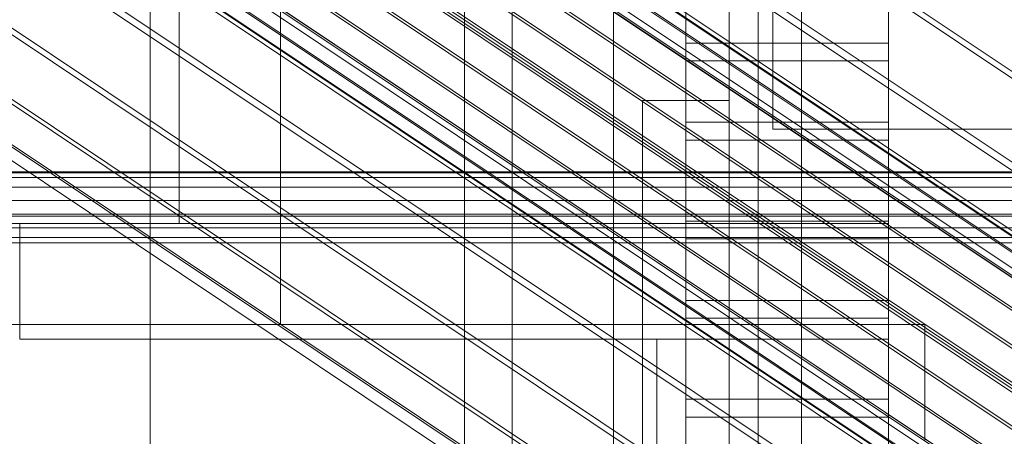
# Model space of a CAD drawing. Header units: millimetres. Extents: x -4395 to 65662, y -65530 to 6847.
# Tile 238 of 256: x -259 to -191, y -34810 to -34781. Entities that reach past the tile are written whole.
import ezdxf

# ---------------------------------------------------------------- set-up
doc = ezdxf.new("R2010")
doc.units = ezdxf.units.MM
for name, color, linetype, lineweight in [('COTAS_O', 1, 'Continuous', 0), ('frontal_C01', 7, 'Continuous', 0), ('frontal_C02', 7, 'Continuous', 0), ('frontal_C03', 7, 'Continuous', 0), ('frontal_C04', 7, 'Continuous', 0), ('frontal_C05', 7, 'Continuous', 0), ('frontal_CHUTE_GRIZZLY_SEPARADOR', 7, 'Continuous', 0), ('frontal_mezcladora', 7, 'Continuous', 0)]:
    doc.layers.add(name, color=color, linetype=linetype, lineweight=lineweight)
doc.dimstyles.new('R19_100', dxfattribs={"dimtxt": 250, "dimasz": 150, "dimexe": 150, "dimexo": 80, "dimgap": 100, "dimtad": 1, "dimtih": 1, "dimtoh": 1, "dimdsep": 46, "dimcen": 0.09, "dimadec": 0, "dimazin": 0, "dimtfac": 1, "dimtdec": 4, "dimtofl": 0, "dimtmove": 0, "dimatfit": 3, "dimfxl": 1, "dimtolj": 1, "dimtzin": 0, "dimarcsym": 0})

# ---------------------------------------------------------------- blocks, each defined once
blk = doc.blocks.new('DIM_R33_45')
at = {"layer": 'COTAS_O'}
for p, q in [((-1850, -34800), (-1850, -35500)), ((-150, -34800), (-150, -35500)), ((-1850, -35500), (-1700, -35455)), ((-150, -35500), (-300, -35455)), ((-150, -35500), (-1850, -35500)), ((-1850, -35500), (-1700, -35545)), ((-150, -35500), (-300, -35545))]:
    blk.add_line(p, q, dxfattribs=at)
blk.add_text('1700 O', height=250, rotation=180, dxfattribs=at).set_placement((-1000, -35600))
blk = doc.blocks.new('DIM_R33_46')
at = {"layer": 'COTAS_O'}
for p, q in [((-650, -33700), (50, -33700)), ((50, -33700), (5, -33850)), ((50, -34900), (50, -33700)), ((50, -33700), (95, -33850)), ((50, -34900), (5, -34750)), ((50, -34900), (95, -34750)), ((-650, -34900), (50, -34900))]:
    blk.add_line(p, q, dxfattribs=at)
blk.add_text('1200 O', height=250, rotation=90, dxfattribs=at).set_placement((-50, -34300))
blk = doc.blocks.new('DIM_R33_47')
at = {"layer": 'COTAS_O'}
for p, q in [((-650, -34200), (-500, -34155)), ((650, -34200), (500, -34155)), ((-650, -34900), (-650, -34200)), ((-650, -34200), (650, -34200)), ((-650, -34200), (-500, -34245)), ((650, -34200), (500, -34245)), ((650, -34900), (650, -34200))]:
    blk.add_line(p, q, dxfattribs=at)
blk.add_text('1300 O', height=250, dxfattribs=at).set_placement((0, -34100))

msp = doc.modelspace()

# ---------------------------------------------------------------- linework, layer by layer
at = {"layer": 'frontal_C01'}
for p, q in [((-250, -33252.594), (-250, -35948.128)), ((-250, -35952.922), (-250, -33257.389)), ((-228.298, -34680.553), (-228.298, -34955.558)), ((-228.298, -34961.317), (-228.298, -34686.312))]:
    msp.add_line(p, q, dxfattribs=at)
at = {"layer": 'frontal_C02'}
for p, q in [((-250, -32921.727), (-250, -35767.183)), ((-250, -35771.953), (-250, -32926.497)), ((-355.53, -34686.023), (-141.731, -34828.998)), ((-355.017, -34685.967), (-141.218, -34828.942)), ((-356.348, -34686.585), (-142.549, -34829.561)), ((-354.844, -34686.421), (-141.045, -34829.397)), ((-337.95, -34686.833), (-153.641, -34810.088)), ((-357.415, -34687.616), (-143.617, -34830.591)), ((-355.022, -34687.355), (-141.224, -34830.331)), ((-355.541, -34688.705), (-141.742, -34831.681)), ((-358.659, -34689.045), (-144.861, -34832.02)), ((-356.363, -34690.379), (-142.565, -34833.354)), ((-332.659, -34689.907), (-148.35, -34813.162)), ((-146.196, -34833.75), (-359.995, -34690.774)), ((-341.461, -34690.866), (-157.152, -34814.12)), ((-357.434, -34692.262), (-143.635, -34835.238)), ((-361.332, -34692.687), (-147.533, -34835.662)), ((-358.68, -34694.227), (-144.881, -34837.202)), ((-362.578, -34694.652), (-148.779, -34837.627)), ((-334.981, -34694.63), (-150.672, -34817.885)), ((-160.922, -34819.001), (-345.231, -34695.747)), ((-360.017, -34696.139), (-146.218, -34839.115)), ((-363.648, -34696.535), (-149.85, -34839.51)), ((-364.471, -34698.209), (-150.672, -34841.184)), ((-361.352, -34697.869), (-147.554, -34840.844)), ((-364.989, -34699.558), (-151.191, -34842.534)), ((-362.596, -34699.298), (-148.798, -34842.273)), ((-365.168, -34700.492), (-151.369, -34843.468)), ((-363.664, -34700.329), (-149.865, -34843.304)), ((-338.003, -34699.946), (-153.694, -34823.2)), ((-364.995, -34700.947), (-151.196, -34843.922)), ((-364.482, -34700.891), (-150.683, -34843.866)), ((-349.002, -34701.144), (-164.693, -34824.398)), ((-341.52, -34705.491), (-157.211, -34828.745)), ((-352.519, -34706.689), (-168.21, -34829.943)), ((-345.291, -34710.888), (-160.982, -34834.142)), ((-355.541, -34712.004), (-171.232, -34835.259)), ((-349.061, -34715.769), (-164.752, -34839.023)), ((-357.863, -34716.728), (-173.554, -34839.982)), ((-352.572, -34719.801), (-168.263, -34843.056)), ((-359.326, -34720.537), (-175.016, -34843.792)), ((-355.584, -34722.71), (-171.275, -34845.965)), ((-359.83, -34723.173), (-175.521, -34846.427)), ((-357.893, -34724.298), (-173.584, -34847.553)), ((-359.341, -34724.456), (-175.032, -34847.71)), ((-228.298, -34746.19), (-228.298, -35036.685)), ((-228.298, -35042.415), (-228.298, -34751.921))]:
    msp.add_line(p, q, dxfattribs=at)
at = {"layer": 'frontal_C03'}
for p, q in [((1270, -34791.947), (-1230, -34791.947)), ((1270, -34792.333), (-1230, -34792.333)), ((1270, -34792.999), (-1230, -34792.999)), ((-1230, -34793.931), (1270, -34793.931)), ((1270, -34794.873), (-1230, -34794.873)), ((1270, -34795.805), (-1230, -34795.805)), ((1270, -34796.472), (-1230, -34796.472)), ((1270, -34796.858), (-1230, -34796.858))]:
    msp.add_line(p, q, dxfattribs=at)
at = {"layer": 'frontal_C04'}
for p, q in [((-225, -35487.488), (-225, -34411.606)), ((-225, -34417.244), (-225, -35493.126)), ((-250, -35516.618), (-250, -34440.737)), ((-225, -34440.737), (-225, -35516.618)), ((-225, -35634.08), (-225, -34558.198)), ((-225, -34563.836), (-225, -35639.718)), ((-250, -34605.183), (-250, -35681.065)), ((-225, -34605.183), (-225, -35681.065)), ((-213, -34783.04), (-213, -34747.332)), ((-199, -34747.332), (-199, -34783.04)), ((-213, -34752.804), (-213, -34788.512)), ((-199, -34788.512), (-199, -34752.804)), ((-213, -34795.353), (-213, -34759.644)), ((-199, -34759.644), (-199, -34795.353)), ((-213, -34765.117), (-213, -34800.825)), ((-199, -34800.825), (-199, -34765.117)), ((-213, -34807.665), (-213, -34771.957)), ((-199, -34771.957), (-199, -34807.665)), ((-213, -34776.2), (-213, -34783.04)), ((-199, -34776.2), (-199, -34783.04)), ((-213, -34777.429), (-213, -34813.138)), ((-213, -34784.27), (-213, -34777.429)), ((-199, -34813.138), (-199, -34777.429)), ((-199, -34777.429), (-199, -34784.27)), ((-199, -34783.04), (-213, -34783.04)), ((-213, -34784.27), (-199, -34784.27)), ((-213, -34819.978), (-213, -34784.27)), ((-199, -34784.27), (-199, -34819.978)), ((-213, -34788.512), (-199, -34788.512)), ((-213, -34788.512), (-213, -34795.353)), ((-199, -34788.512), (-199, -34795.353)), ((-199, -34789.742), (-213, -34789.742)), ((-213, -34789.742), (-213, -34825.45)), ((-213, -34796.582), (-213, -34789.742)), ((-199, -34825.45), (-199, -34789.742)), ((-199, -34789.742), (-199, -34796.582)), ((-199, -34795.353), (-213, -34795.353)), ((-213, -34796.582), (-199, -34796.582)), ((-213, -34832.291), (-213, -34796.582)), ((-199, -34796.582), (-199, -34832.291)), ((-213, -34800.825), (-199, -34800.825)), ((-213, -34800.825), (-213, -34807.665)), ((-199, -34800.825), (-199, -34807.665)), ((-199, -34802.055), (-213, -34802.055)), ((-213, -34802.055), (-213, -34837.763)), ((-213, -34808.895), (-213, -34802.055)), ((-199, -34837.763), (-199, -34802.055)), ((-199, -34802.055), (-199, -34808.895)), ((-199, -34807.665), (-213, -34807.665)), ((-213, -34808.895), (-199, -34808.895)), ((-213, -34844.604), (-213, -34808.895)), ((-199, -34808.895), (-199, -34844.604))]:
    msp.add_line(p, q, dxfattribs=at)
at = {"layer": 'frontal_C05'}
for p, q in [((-210, -34792), (-210, -34717)), ((-207, -34789), (-207, -34720)), ((-218, -34803.5), (-218, -34735.5)), ((-210, -34803.5), (-210, -34735.5)), ((-241, -34742.5), (-241, -34802.5)), ((-218, -34810.5), (-218, -34742.5)), ((-210, -34810.5), (-210, -34742.5)), ((-241, -34745.5), (-241, -34795.5)), ((-248, -34795.5), (-248, -34779.5)), ((-210, -34795.5), (-210, -34779.5)), ((-216, -34852), (-216, -34787)), ((-216, -34787), (-210, -34787)), ((-210, -34852), (-210, -34787)), ((-188, -34789), (-207, -34789)), ((-300, -34792), (340, -34792)), ((-210, -34792), (-185, -34792)), ((340, -34795), (-300, -34795)), ((-265, -34795.5), (-241, -34795.5)), ((-199, -34795.5), (-259, -34795.5)), ((-259, -34795.5), (-259, -34802.5)), ((-259, -34803.5), (-259, -34795.5)), ((-248, -34795.5), (-210, -34795.5)), ((-235.468, -34795.5), (-235.492, -34795.5)), ((-235.427, -34795.5), (-235.468, -34795.5)), ((-235.43, -34795.5), (-235.375, -34795.5)), ((-235.371, -34795.5), (-235.427, -34795.5)), ((-235.375, -34795.5), (-235.305, -34795.5)), ((-235.299, -34795.5), (-235.371, -34795.5)), ((-235.305, -34795.5), (-235.22, -34795.5)), ((-235.211, -34795.5), (-235.299, -34795.5)), ((-235.22, -34795.5), (-235.12, -34795.5)), ((-235.108, -34795.5), (-235.211, -34795.5)), ((-235.12, -34795.5), (-235.005, -34795.5)), ((-234.99, -34795.5), (-235.108, -34795.5)), ((-235.005, -34795.5), (-234.876, -34795.5)), ((-234.856, -34795.5), (-234.99, -34795.5)), ((-234.876, -34795.5), (-234.732, -34795.5)), ((-234.708, -34795.5), (-234.856, -34795.5)), ((-234.732, -34795.5), (-234.575, -34795.5)), ((-234.546, -34795.5), (-234.708, -34795.5)), ((-234.575, -34795.5), (-234.405, -34795.5)), ((-234.371, -34795.5), (-234.546, -34795.5)), ((-234.485, -34795.5), (-234.498, -34795.5)), ((-234.457, -34795.5), (-234.485, -34795.5)), ((-234.416, -34795.5), (-234.457, -34795.5)), ((-234.362, -34795.5), (-234.416, -34795.5)), ((-234.405, -34795.5), (-234.221, -34795.5)), ((-234.181, -34795.5), (-234.371, -34795.5)), ((-234.294, -34795.5), (-234.362, -34795.5)), ((-234.214, -34795.5), (-234.294, -34795.5)), ((-234.221, -34795.5), (-234.025, -34795.5)), ((-234.12, -34795.5), (-234.214, -34795.5)), ((-233.979, -34795.5), (-234.181, -34795.5)), ((-234.013, -34795.5), (-234.12, -34795.5)), ((-234.025, -34795.5), (-233.816, -34795.5)), ((-233.894, -34795.5), (-234.013, -34795.5)), ((-233.765, -34795.5), (-233.979, -34795.5)), ((-233.763, -34795.5), (-233.894, -34795.5)), ((-233.816, -34795.5), (-233.596, -34795.5)), ((-233.539, -34795.5), (-233.765, -34795.5)), ((-233.62, -34795.5), (-233.763, -34795.5)), ((-233.466, -34795.5), (-233.62, -34795.5)), ((-233.596, -34795.5), (-233.365, -34795.5)), ((-233.301, -34795.5), (-233.539, -34795.5)), ((-233.3, -34795.5), (-233.466, -34795.5)), ((-233.365, -34795.5), (-233.124, -34795.5)), ((-233.053, -34795.5), (-233.301, -34795.5)), ((-233.124, -34795.5), (-233.3, -34795.5)), ((-232.937, -34795.5), (-233.124, -34795.5)), ((-233.124, -34795.5), (-232.872, -34795.5)), ((-232.794, -34795.5), (-233.053, -34795.5)), ((-232.741, -34795.5), (-232.937, -34795.5)), ((-232.872, -34795.5), (-232.611, -34795.5)), ((-232.527, -34795.5), (-232.794, -34795.5)), ((-232.535, -34795.5), (-232.741, -34795.5)), ((-232.611, -34795.5), (-232.342, -34795.5)), ((-232.321, -34795.5), (-232.535, -34795.5)), ((-232.25, -34795.5), (-232.527, -34795.5)), ((-232.342, -34795.5), (-232.064, -34795.5)), ((-232.098, -34795.5), (-232.321, -34795.5)), ((-231.965, -34795.5), (-232.25, -34795.5)), ((-231.868, -34795.5), (-232.098, -34795.5)), ((-232.064, -34795.5), (-231.779, -34795.5)), ((-231.673, -34795.5), (-231.965, -34795.5)), ((-231.63, -34795.5), (-231.868, -34795.5)), ((-231.779, -34795.5), (-231.487, -34795.5)), ((-231.375, -34795.5), (-231.673, -34795.5)), ((-231.386, -34795.5), (-231.63, -34795.5)), ((-231.487, -34795.5), (-231.19, -34795.5)), ((-231.136, -34795.5), (-231.386, -34795.5)), ((-231.07, -34795.5), (-231.375, -34795.5)), ((-231.19, -34795.5), (-230.887, -34795.5)), ((-230.881, -34795.5), (-231.136, -34795.5)), ((-230.76, -34795.5), (-231.07, -34795.5)), ((-230.887, -34795.5), (-230.579, -34795.5)), ((-230.621, -34795.5), (-230.881, -34795.5)), ((-230.446, -34795.5), (-230.76, -34795.5)), ((-230.357, -34795.5), (-230.621, -34795.5)), ((-230.579, -34795.5), (-230.268, -34795.5)), ((-230.129, -34795.5), (-230.446, -34795.5)), ((-230.09, -34795.5), (-230.357, -34795.5)), ((-230.268, -34795.5), (-229.954, -34795.5)), ((-229.808, -34795.5), (-230.129, -34795.5)), ((-229.82, -34795.5), (-230.09, -34795.5)), ((-229.954, -34795.5), (-229.637, -34795.5)), ((-229.548, -34795.5), (-229.82, -34795.5)), ((-229.486, -34795.5), (-229.808, -34795.5)), ((-229.637, -34795.5), (-229.319, -34795.5)), ((-229.274, -34795.5), (-229.548, -34795.5)), ((-229.162, -34795.5), (-229.486, -34795.5)), ((-229.319, -34795.5), (-229, -34795.5)), ((-229, -34795.5), (-229.274, -34795.5)), ((-228.838, -34795.5), (-229.162, -34795.5)), ((-229, -34795.5), (-228.726, -34795.5)), ((-229, -34795.5), (-228.681, -34795.5)), ((-228.514, -34795.5), (-228.838, -34795.5)), ((-228.452, -34795.5), (-228.726, -34795.5)), ((-228.681, -34795.5), (-228.363, -34795.5)), ((-228.192, -34795.5), (-228.514, -34795.5)), ((-228.18, -34795.5), (-228.452, -34795.5)), ((-228.363, -34795.5), (-228.046, -34795.5)), ((-227.871, -34795.5), (-228.192, -34795.5)), ((-227.91, -34795.5), (-228.18, -34795.5)), ((-228.046, -34795.5), (-227.732, -34795.5)), ((-227.643, -34795.5), (-227.91, -34795.5)), ((-227.554, -34795.5), (-227.871, -34795.5)), ((-227.732, -34795.5), (-227.421, -34795.5)), ((-227.379, -34795.5), (-227.643, -34795.5)), ((-227.24, -34795.5), (-227.554, -34795.5)), ((-227.421, -34795.5), (-227.113, -34795.5)), ((-227.119, -34795.5), (-227.379, -34795.5)), ((-226.93, -34795.5), (-227.24, -34795.5)), ((-226.864, -34795.5), (-227.119, -34795.5)), ((-227.113, -34795.5), (-226.81, -34795.5)), ((-226.625, -34795.5), (-226.93, -34795.5)), ((-226.614, -34795.5), (-226.864, -34795.5)), ((-226.81, -34795.5), (-226.513, -34795.5)), ((-226.327, -34795.5), (-226.625, -34795.5)), ((-226.37, -34795.5), (-226.614, -34795.5)), ((-226.513, -34795.5), (-226.221, -34795.5)), ((-226.132, -34795.5), (-226.37, -34795.5)), ((-226.035, -34795.5), (-226.327, -34795.5)), ((-226.221, -34795.5), (-225.936, -34795.5)), ((-225.902, -34795.5), (-226.132, -34795.5)), ((-225.75, -34795.5), (-226.035, -34795.5)), ((-225.936, -34795.5), (-225.658, -34795.5)), ((-225.679, -34795.5), (-225.902, -34795.5)), ((-225.473, -34795.5), (-225.75, -34795.5)), ((-225.465, -34795.5), (-225.679, -34795.5)), ((-225.658, -34795.5), (-225.389, -34795.5)), ((-225.206, -34795.5), (-225.473, -34795.5)), ((-225.259, -34795.5), (-225.465, -34795.5)), ((-225.389, -34795.5), (-225.128, -34795.5)), ((-225.063, -34795.5), (-225.259, -34795.5)), ((-224.947, -34795.5), (-225.206, -34795.5)), ((-225.128, -34795.5), (-224.876, -34795.5)), ((-224.876, -34795.5), (-225.063, -34795.5)), ((-224.699, -34795.5), (-224.947, -34795.5)), ((-224.7, -34795.5), (-224.876, -34795.5)), ((-224.876, -34795.5), (-224.635, -34795.5)), ((-224.534, -34795.5), (-224.7, -34795.5)), ((-224.461, -34795.5), (-224.699, -34795.5)), ((-224.635, -34795.5), (-224.404, -34795.5)), ((-224.38, -34795.5), (-224.534, -34795.5)), ((-224.235, -34795.5), (-224.461, -34795.5)), ((-224.404, -34795.5), (-224.184, -34795.5)), ((-224.237, -34795.5), (-224.38, -34795.5)), ((-224.106, -34795.5), (-224.237, -34795.5)), ((-224.021, -34795.5), (-224.235, -34795.5)), ((-224.184, -34795.5), (-223.975, -34795.5)), ((-223.987, -34795.5), (-224.106, -34795.5)), ((-223.819, -34795.5), (-224.021, -34795.5)), ((-223.88, -34795.5), (-223.987, -34795.5)), ((-223.975, -34795.5), (-223.779, -34795.5)), ((-223.786, -34795.5), (-223.88, -34795.5)), ((-223.629, -34795.5), (-223.819, -34795.5)), ((-223.706, -34795.5), (-223.786, -34795.5)), ((-223.779, -34795.5), (-223.595, -34795.5)), ((-223.638, -34795.5), (-223.706, -34795.5)), ((-223.584, -34795.5), (-223.638, -34795.5)), ((-223.454, -34795.5), (-223.629, -34795.5)), ((-223.595, -34795.5), (-223.425, -34795.5)), ((-223.543, -34795.5), (-223.584, -34795.5)), ((-223.515, -34795.5), (-223.543, -34795.5)), ((-223.502, -34795.5), (-223.515, -34795.5)), ((-223.292, -34795.5), (-223.454, -34795.5)), ((-223.425, -34795.5), (-223.268, -34795.5)), ((-223.144, -34795.5), (-223.292, -34795.5)), ((-223.268, -34795.5), (-223.124, -34795.5)), ((-223.01, -34795.5), (-223.144, -34795.5)), ((-223.124, -34795.5), (-222.995, -34795.5)), ((-222.892, -34795.5), (-223.01, -34795.5)), ((-222.995, -34795.5), (-222.88, -34795.5)), ((-222.789, -34795.5), (-222.892, -34795.5)), ((-222.88, -34795.5), (-222.78, -34795.5)), ((-222.701, -34795.5), (-222.789, -34795.5)), ((-222.78, -34795.5), (-222.695, -34795.5)), ((-222.629, -34795.5), (-222.701, -34795.5)), ((-222.695, -34795.5), (-222.625, -34795.5)), ((-222.573, -34795.5), (-222.629, -34795.5)), ((-222.625, -34795.5), (-222.57, -34795.5)), ((-222.532, -34795.5), (-222.573, -34795.5)), ((-222.508, -34795.5), (-222.532, -34795.5)), ((-199, -34795.5), (-199, -34802.5)), ((-199, -34803.5), (-199, -34795.5)), ((-265, -34802.5), (-241, -34802.5)), ((-196.5, -34802.5), (-261.5, -34802.5)), ((-259, -34802.5), (-199, -34802.5)), ((-234.485, -34802.5), (-234.498, -34802.5)), ((-234.474, -34802.5), (-234.493, -34802.5)), ((-234.457, -34802.5), (-234.485, -34802.5)), ((-234.44, -34802.5), (-234.474, -34802.5)), ((-234.416, -34802.5), (-234.457, -34802.5)), ((-234.394, -34802.5), (-234.44, -34802.5)), ((-234.362, -34802.5), (-234.416, -34802.5)), ((-234.335, -34802.5), (-234.394, -34802.5)), ((-234.391, -34802.5), (-234.33, -34802.5)), ((-234.294, -34802.5), (-234.362, -34802.5)), ((-234.263, -34802.5), (-234.335, -34802.5)), ((-234.33, -34802.5), (-234.256, -34802.5)), ((-234.214, -34802.5), (-234.294, -34802.5)), ((-234.178, -34802.5), (-234.263, -34802.5)), ((-234.256, -34802.5), (-234.168, -34802.5)), ((-234.12, -34802.5), (-234.214, -34802.5)), ((-234.081, -34802.5), (-234.178, -34802.5)), ((-234.168, -34802.5), (-234.068, -34802.5)), ((-234.013, -34802.5), (-234.12, -34802.5)), ((-233.972, -34802.5), (-234.081, -34802.5)), ((-234.068, -34802.5), (-233.955, -34802.5)), ((-233.894, -34802.5), (-234.013, -34802.5)), ((-233.851, -34802.5), (-233.972, -34802.5)), ((-233.955, -34802.5), (-233.83, -34802.5)), ((-233.763, -34802.5), (-233.894, -34802.5)), ((-233.718, -34802.5), (-233.851, -34802.5)), ((-233.83, -34802.5), (-233.693, -34802.5)), ((-233.62, -34802.5), (-233.763, -34802.5)), ((-233.573, -34802.5), (-233.718, -34802.5)), ((-233.693, -34802.5), (-233.544, -34802.5)), ((-233.466, -34802.5), (-233.62, -34802.5)), ((-233.418, -34802.5), (-233.573, -34802.5)), ((-233.544, -34802.5), (-233.384, -34802.5)), ((-233.3, -34802.5), (-233.466, -34802.5)), ((-233.252, -34802.5), (-233.418, -34802.5)), ((-233.384, -34802.5), (-233.213, -34802.5)), ((-233.124, -34802.5), (-233.3, -34802.5)), ((-233.075, -34802.5), (-233.252, -34802.5)), ((-233.213, -34802.5), (-233.032, -34802.5)), ((-232.937, -34802.5), (-233.124, -34802.5)), ((-232.889, -34802.5), (-233.075, -34802.5)), ((-233.032, -34802.5), (-232.84, -34802.5)), ((-232.741, -34802.5), (-232.937, -34802.5)), ((-232.694, -34802.5), (-232.889, -34802.5)), ((-232.84, -34802.5), (-232.639, -34802.5)), ((-232.535, -34802.5), (-232.741, -34802.5)), ((-232.489, -34802.5), (-232.694, -34802.5)), ((-232.639, -34802.5), (-232.429, -34802.5)), ((-232.321, -34802.5), (-232.535, -34802.5)), ((-232.276, -34802.5), (-232.489, -34802.5)), ((-232.429, -34802.5), (-232.211, -34802.5)), ((-232.098, -34802.5), (-232.321, -34802.5)), ((-232.056, -34802.5), (-232.276, -34802.5)), ((-232.211, -34802.5), (-231.984, -34802.5)), ((-231.868, -34802.5), (-232.098, -34802.5)), ((-231.828, -34802.5), (-232.056, -34802.5)), ((-231.984, -34802.5), (-231.75, -34802.5)), ((-231.63, -34802.5), (-231.868, -34802.5)), ((-231.593, -34802.5), (-231.828, -34802.5)), ((-231.75, -34802.5), (-231.509, -34802.5)), ((-231.386, -34802.5), (-231.63, -34802.5)), ((-231.352, -34802.5), (-231.593, -34802.5)), ((-231.509, -34802.5), (-231.262, -34802.5)), ((-231.136, -34802.5), (-231.386, -34802.5)), ((-231.105, -34802.5), (-231.352, -34802.5)), ((-231.262, -34802.5), (-231.009, -34802.5)), ((-230.881, -34802.5), (-231.136, -34802.5)), ((-230.853, -34802.5), (-231.105, -34802.5)), ((-231.009, -34802.5), (-230.752, -34802.5)), ((-230.621, -34802.5), (-230.881, -34802.5)), ((-230.597, -34802.5), (-230.853, -34802.5)), ((-230.752, -34802.5), (-230.49, -34802.5)), ((-230.357, -34802.5), (-230.621, -34802.5)), ((-230.336, -34802.5), (-230.597, -34802.5)), ((-230.49, -34802.5), (-230.224, -34802.5)), ((-230.09, -34802.5), (-230.357, -34802.5)), ((-230.073, -34802.5), (-230.336, -34802.5)), ((-230.224, -34802.5), (-229.955, -34802.5)), ((-229.82, -34802.5), (-230.09, -34802.5)), ((-229.807, -34802.5), (-230.073, -34802.5)), ((-229.955, -34802.5), (-229.684, -34802.5)), ((-229.548, -34802.5), (-229.82, -34802.5)), ((-229.539, -34802.5), (-229.807, -34802.5)), ((-229.684, -34802.5), (-229.411, -34802.5)), ((-229.274, -34802.5), (-229.548, -34802.5)), ((-229.27, -34802.5), (-229.539, -34802.5)), ((-229.411, -34802.5), (-229.137, -34802.5)), ((-229, -34802.5), (-229.27, -34802.5)), ((-229.137, -34802.5), (-228.863, -34802.5)), ((-229, -34802.5), (-228.73, -34802.5)), ((-228.863, -34802.5), (-228.589, -34802.5)), ((-228.461, -34802.5), (-228.73, -34802.5)), ((-228.452, -34802.5), (-228.726, -34802.5)), ((-228.589, -34802.5), (-228.316, -34802.5)), ((-228.193, -34802.5), (-228.461, -34802.5)), ((-228.18, -34802.5), (-228.452, -34802.5)), ((-228.316, -34802.5), (-228.045, -34802.5)), ((-227.927, -34802.5), (-228.193, -34802.5)), ((-227.91, -34802.5), (-228.18, -34802.5)), ((-228.045, -34802.5), (-227.776, -34802.5)), ((-227.664, -34802.5), (-227.927, -34802.5)), ((-227.643, -34802.5), (-227.91, -34802.5)), ((-227.776, -34802.5), (-227.51, -34802.5)), ((-227.403, -34802.5), (-227.664, -34802.5)), ((-227.379, -34802.5), (-227.643, -34802.5)), ((-227.51, -34802.5), (-227.248, -34802.5)), ((-227.147, -34802.5), (-227.403, -34802.5)), ((-227.119, -34802.5), (-227.379, -34802.5)), ((-227.248, -34802.5), (-226.991, -34802.5)), ((-226.895, -34802.5), (-227.147, -34802.5)), ((-226.864, -34802.5), (-227.119, -34802.5)), ((-226.991, -34802.5), (-226.738, -34802.5)), ((-226.648, -34802.5), (-226.895, -34802.5)), ((-226.614, -34802.5), (-226.864, -34802.5)), ((-226.738, -34802.5), (-226.491, -34802.5)), ((-226.407, -34802.5), (-226.648, -34802.5)), ((-226.37, -34802.5), (-226.614, -34802.5)), ((-226.491, -34802.5), (-226.25, -34802.5)), ((-226.172, -34802.5), (-226.407, -34802.5)), ((-226.132, -34802.5), (-226.37, -34802.5)), ((-226.25, -34802.5), (-226.016, -34802.5)), ((-225.944, -34802.5), (-226.172, -34802.5)), ((-225.902, -34802.5), (-226.132, -34802.5)), ((-226.016, -34802.5), (-225.789, -34802.5)), ((-225.724, -34802.5), (-225.944, -34802.5)), ((-225.679, -34802.5), (-225.902, -34802.5)), ((-225.789, -34802.5), (-225.571, -34802.5)), ((-225.511, -34802.5), (-225.724, -34802.5)), ((-225.465, -34802.5), (-225.679, -34802.5)), ((-225.571, -34802.5), (-225.361, -34802.5)), ((-225.306, -34802.5), (-225.511, -34802.5)), ((-225.259, -34802.5), (-225.465, -34802.5)), ((-225.361, -34802.5), (-225.16, -34802.5)), ((-225.111, -34802.5), (-225.306, -34802.5)), ((-225.063, -34802.5), (-225.259, -34802.5)), ((-225.16, -34802.5), (-224.968, -34802.5)), ((-224.925, -34802.5), (-225.111, -34802.5)), ((-224.876, -34802.5), (-225.063, -34802.5)), ((-224.968, -34802.5), (-224.787, -34802.5)), ((-224.748, -34802.5), (-224.925, -34802.5)), ((-224.7, -34802.5), (-224.876, -34802.5)), ((-224.787, -34802.5), (-224.616, -34802.5)), ((-224.582, -34802.5), (-224.748, -34802.5)), ((-224.534, -34802.5), (-224.7, -34802.5)), ((-224.616, -34802.5), (-224.456, -34802.5)), ((-224.427, -34802.5), (-224.582, -34802.5)), ((-224.38, -34802.5), (-224.534, -34802.5)), ((-224.456, -34802.5), (-224.307, -34802.5)), ((-224.282, -34802.5), (-224.427, -34802.5)), ((-224.237, -34802.5), (-224.38, -34802.5)), ((-224.307, -34802.5), (-224.17, -34802.5)), ((-224.149, -34802.5), (-224.282, -34802.5)), ((-224.106, -34802.5), (-224.237, -34802.5)), ((-224.17, -34802.5), (-224.045, -34802.5)), ((-224.028, -34802.5), (-224.149, -34802.5)), ((-223.987, -34802.5), (-224.106, -34802.5)), ((-224.045, -34802.5), (-223.932, -34802.5)), ((-223.919, -34802.5), (-224.028, -34802.5)), ((-223.88, -34802.5), (-223.987, -34802.5)), ((-223.932, -34802.5), (-223.832, -34802.5)), ((-223.822, -34802.5), (-223.919, -34802.5)), ((-223.786, -34802.5), (-223.88, -34802.5)), ((-223.832, -34802.5), (-223.744, -34802.5)), ((-223.737, -34802.5), (-223.822, -34802.5)), ((-223.706, -34802.5), (-223.786, -34802.5)), ((-223.744, -34802.5), (-223.67, -34802.5)), ((-223.665, -34802.5), (-223.737, -34802.5)), ((-223.638, -34802.5), (-223.706, -34802.5)), ((-223.67, -34802.5), (-223.609, -34802.5)), ((-223.606, -34802.5), (-223.665, -34802.5)), ((-223.584, -34802.5), (-223.638, -34802.5)), ((-223.56, -34802.5), (-223.606, -34802.5)), ((-223.543, -34802.5), (-223.584, -34802.5)), ((-223.526, -34802.5), (-223.56, -34802.5)), ((-223.515, -34802.5), (-223.543, -34802.5)), ((-223.507, -34802.5), (-223.526, -34802.5)), ((-223.502, -34802.5), (-223.515, -34802.5)), ((-196.5, -34802.5), (-196.5, -34810.5)), ((-259, -34803.5), (-199, -34803.5)), ((-250, -34803.5), (-215, -34803.5)), ((-250, -34992), (-250, -34803.5)), ((-234.485, -34803.5), (-234.498, -34803.5)), ((-234.457, -34803.5), (-234.485, -34803.5)), ((-234.416, -34803.5), (-234.457, -34803.5)), ((-234.362, -34803.5), (-234.416, -34803.5)), ((-234.294, -34803.5), (-234.362, -34803.5)), ((-234.214, -34803.5), (-234.294, -34803.5)), ((-234.12, -34803.5), (-234.214, -34803.5)), ((-234.013, -34803.5), (-234.12, -34803.5)), ((-233.894, -34803.5), (-234.013, -34803.5)), ((-233.763, -34803.5), (-233.894, -34803.5)), ((-233.62, -34803.5), (-233.763, -34803.5)), ((-233.466, -34803.5), (-233.62, -34803.5)), ((-233.3, -34803.5), (-233.466, -34803.5)), ((-233.124, -34803.5), (-233.3, -34803.5)), ((-232.937, -34803.5), (-233.124, -34803.5)), ((-232.741, -34803.5), (-232.937, -34803.5)), ((-232.535, -34803.5), (-232.741, -34803.5)), ((-232.321, -34803.5), (-232.535, -34803.5)), ((-232.098, -34803.5), (-232.321, -34803.5)), ((-231.868, -34803.5), (-232.098, -34803.5)), ((-231.63, -34803.5), (-231.868, -34803.5)), ((-231.386, -34803.5), (-231.63, -34803.5)), ((-231.136, -34803.5), (-231.386, -34803.5)), ((-230.881, -34803.5), (-231.136, -34803.5)), ((-230.621, -34803.5), (-230.881, -34803.5)), ((-230.357, -34803.5), (-230.621, -34803.5)), ((-230.09, -34803.5), (-230.357, -34803.5)), ((-229.82, -34803.5), (-230.09, -34803.5)), ((-229.548, -34803.5), (-229.82, -34803.5)), ((-229.274, -34803.5), (-229.548, -34803.5)), ((-229, -34803.5), (-229.274, -34803.5)), ((-228.726, -34803.5), (-229, -34803.5)), ((-228.452, -34803.5), (-228.726, -34803.5)), ((-228.18, -34803.5), (-228.452, -34803.5)), ((-227.91, -34803.5), (-228.18, -34803.5)), ((-227.643, -34803.5), (-227.91, -34803.5)), ((-227.379, -34803.5), (-227.643, -34803.5)), ((-227.119, -34803.5), (-227.379, -34803.5)), ((-226.864, -34803.5), (-227.119, -34803.5)), ((-226.614, -34803.5), (-226.864, -34803.5)), ((-226.37, -34803.5), (-226.614, -34803.5)), ((-226.132, -34803.5), (-226.37, -34803.5)), ((-225.902, -34803.5), (-226.132, -34803.5)), ((-225.679, -34803.5), (-225.902, -34803.5)), ((-225.465, -34803.5), (-225.679, -34803.5)), ((-225.259, -34803.5), (-225.465, -34803.5)), ((-225.063, -34803.5), (-225.259, -34803.5)), ((-224.876, -34803.5), (-225.063, -34803.5)), ((-224.7, -34803.5), (-224.876, -34803.5)), ((-224.534, -34803.5), (-224.7, -34803.5)), ((-224.38, -34803.5), (-224.534, -34803.5)), ((-224.237, -34803.5), (-224.38, -34803.5)), ((-224.106, -34803.5), (-224.237, -34803.5)), ((-223.987, -34803.5), (-224.106, -34803.5)), ((-223.88, -34803.5), (-223.987, -34803.5)), ((-223.786, -34803.5), (-223.88, -34803.5)), ((-223.706, -34803.5), (-223.786, -34803.5)), ((-223.638, -34803.5), (-223.706, -34803.5)), ((-223.584, -34803.5), (-223.638, -34803.5)), ((-223.543, -34803.5), (-223.584, -34803.5)), ((-223.515, -34803.5), (-223.543, -34803.5)), ((-223.502, -34803.5), (-223.515, -34803.5)), ((-218, -34885.5), (-218, -34803.5)), ((-218, -34803.5), (-210, -34803.5)), ((-216, -34803.5), (-210, -34803.5)), ((-216, -34803.5), (-216, -34863.5)), ((-215, -34992), (-215, -34803.5)), ((-210, -34885.5), (-210, -34803.5)), ((-210, -34803.5), (-210, -34863.5))]:
    msp.add_line(p, q, dxfattribs=at)
at = {"layer": 'frontal_CHUTE_GRIZZLY_SEPARADOR'}
for p, q in [((-208, -35179), (-208, -34639)), ((-205, -34639), (-205, -35179)), ((-208, -34759), (-208, -35299)), ((-205, -35299), (-205, -34759)), ((-205, -34759), (-205, -34811.586)), ((-205, -34814.56), (-205, -34761.973)), ((-205, -35301.973), (-205, -34761.973))]:
    msp.add_line(p, q, dxfattribs=at)
at = {"layer": 'frontal_mezcladora'}
msp.add_line((-465, -34795), (295, -34795), dxfattribs=at)

# ---------------------------------------------------------------- dimensions: what is measured, and where the dimension line sits
at = {"layer": 'COTAS_O'}
for p1, p2, distance, picture, middle in [((-650, -34900), (-650, -33700), -700, 'DIM_R33_46', (50, -34300)), ((-650, -34900), (650, -34900), 700, 'DIM_R33_47', (0, -34200)), ((-150, -34800), (-1850, -34800), 700, 'DIM_R33_45', (-1000, -35500))]:
    dim = msp.add_aligned_dim(p1=p1, p2=p2, distance=distance, text='<> O', dimstyle='R19_100', dxfattribs=at)
    dim.commit()
    dim.dimension.update_dxf_attribs({"geometry": picture, "text_midpoint": middle})

doc.saveas('drawing.dxf')
